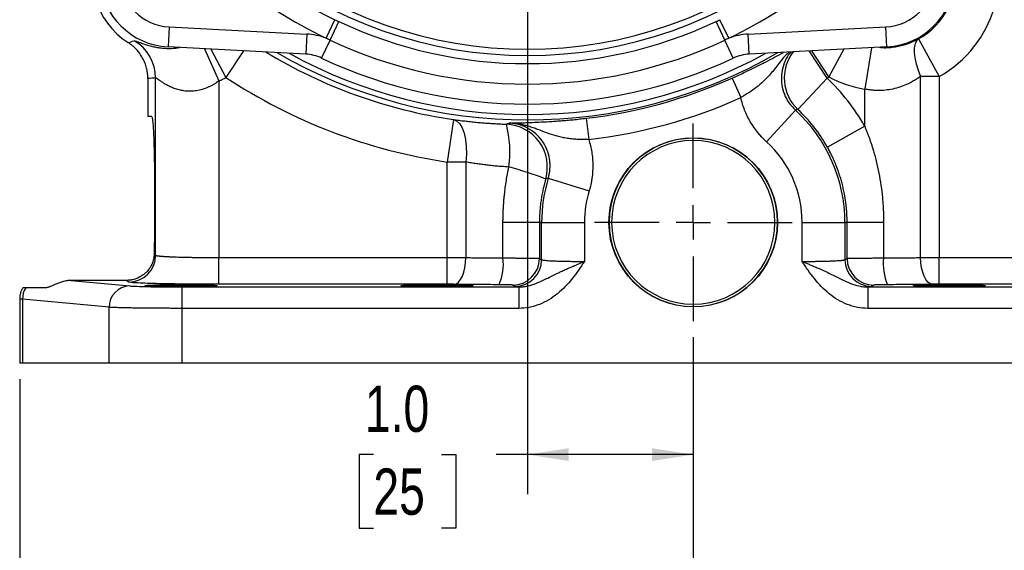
# Model space of a CAD drawing. Header units: inches. Extents: x 0.4 to 16.6, y 0.2 to 10.8.
# Tile 3 of 18: x 2.2 to 5.3, y 3.8 to 5.5. Entities that reach past the tile are written whole.
import ezdxf

# ---------------------------------------------------------------- set-up
doc = ezdxf.new("R2010")
doc.units = ezdxf.units.IN
doc.header["$MEASUREMENT"] = 0
doc.layers.add('SLD-0', color=7, linetype='Continuous', lineweight=25)
doc.styles.add('SLDTEXTSTYLE0', font='TXT', dxfattribs={"width": 0.75})
doc.dimstyles.new('SLDDIMSTYLE0', dxfattribs={"dimtxt": 0.145833, "dimasz": 0.13, "dimexe": 0, "dimexo": 0.0625, "dimgap": 0.036458, "dimtad": 0, "dimtih": 1, "dimtoh": 1, "dimdec": 1, "dimlfac": 1.85, "dimrnd": 1e-09, "dimzin": 12, "dimdsep": 46, "dimtxsty": 'SLDTEXTSTYLE0', "dimsah": 1, "dimcen": 0.09, "dimadec": 0, "dimazin": 3, "dimtfac": 1, "dimtdec": 1, "dimtofl": 0, "dimtmove": 0, "dimatfit": 3, "dimfxl": 0, "dimfrac": 2, "dimtolj": 1, "dimtzin": 12, "dimarcsym": 0})
doc.dimstyles.new('SLDDIMSTYLE1', dxfattribs={"dimtxt": 0.145833, "dimasz": 0.13, "dimexe": 0, "dimexo": 0.0625, "dimgap": 0.036458, "dimtad": 0, "dimtih": 1, "dimtoh": 1, "dimdec": 1, "dimlfac": 1.85, "dimrnd": 1e-09, "dimzin": 4, "dimdsep": 46, "dimtxsty": 'SLDTEXTSTYLE0', "dimsah": 1, "dimcen": 0.09, "dimadec": 0, "dimazin": 1, "dimtfac": 1, "dimtdec": 1, "dimtofl": 0, "dimtmove": 0, "dimatfit": 3, "dimfxl": 0, "dimfrac": 2, "dimtolj": 1, "dimtzin": 12, "dimarcsym": 0})

# ---------------------------------------------------------------- blocks, each defined once
blk = doc.blocks.new('_D')
at = {"layer": 'SLD-0'}
for p, q in [((3.8074, 8.3784), (7.2461, 8.3784)), ((7.1211, 8.3784), (7.1211, 6.681)), ((6.9595, 6.4197), (6.9151, 6.4197)), ((6.9151, 6.4197), (6.9151, 6.188)), ((7.2827, 6.4197), (7.3271, 6.4197)), ((7.3271, 6.4197), (7.3271, 6.188)), ((6.9151, 6.188), (6.9595, 6.188)), ((7.3271, 6.188), (7.2827, 6.188)), ((7.1211, 4.4126), (7.1211, 6.1584)), ((6.1748, 4.4126), (7.2461, 4.4126))]:
    blk.add_line(p, q, dxfattribs=at)
for points in [[(7.1211, 8.3784), (7.1011, 8.2484), (7.1411, 8.2484)], [(7.1211, 4.4126), (7.1411, 4.5426), (7.1011, 4.5426)]]:
    blk.add_solid(points, dxfattribs=at)
at = {"layer": 'SLD-0', "char_height": 0.14583, "attachment_point": 1, "style": 'SLDTEXTSTYLE0'}
for s, insert in [('7.3', (6.9865, 6.6372)), ('186', (6.9595, 6.376))]:
    blk.add_mtext(s, dxfattribs=dict(at, insert=insert))
blk = doc.blocks.new('_D_1')
at = {"layer": 'SLD-0'}
for p, q in [((3.7574, 5.5879), (3.7574, 3.9996)), ((4.2809, 4.4949), (4.2809, 3.9996)), ((3.271, 4.1246), (3.2267, 4.1246)), ((3.2267, 4.1246), (3.2267, 3.8928)), ((3.4866, 4.1246), (3.5309, 4.1246)), ((3.5309, 4.1246), (3.5309, 3.8928)), ((3.7574, 4.1246), (3.6586, 4.1246)), ((4.2809, 4.1246), (3.7574, 4.1246)), ((3.2267, 3.8928), (3.271, 3.8928)), ((3.5309, 3.8928), (3.4866, 3.8928))]:
    blk.add_line(p, q, dxfattribs=at)
for points in [[(3.7574, 4.1246), (3.8874, 4.1046), (3.8874, 4.1446)], [(4.2809, 4.1246), (4.1509, 4.1446), (4.1509, 4.1046)]]:
    blk.add_solid(points, dxfattribs=at)
at = {"layer": 'SLD-0', "char_height": 0.14583, "attachment_point": 1, "style": 'SLDTEXTSTYLE0'}
for s, insert in [('1.0', (3.2442, 4.3421)), ('25', (3.271, 4.0808))]:
    blk.add_mtext(s, dxfattribs=dict(at, insert=insert))
blk = doc.blocks.new('_D_2')
at = {"layer": 'SLD-0'}
for p, q in [((4.2809, 4.4949), (4.2809, 3.4212)), ((2.1546, 4.3626), (2.1546, 3.4212)), ((2.1546, 3.5462), (2.8497, 3.5462)), ((3.0217, 3.5462), (2.9774, 3.5462)), ((2.9774, 3.5462), (2.9774, 3.3145)), ((3.345, 3.5462), (3.3893, 3.5462)), ((3.3893, 3.5462), (3.3893, 3.3145)), ((4.2809, 3.5462), (3.517, 3.5462)), ((2.9774, 3.3145), (3.0217, 3.3145)), ((3.3893, 3.3145), (3.345, 3.3145))]:
    blk.add_line(p, q, dxfattribs=at)
for points in [[(2.1546, 3.5462), (2.2846, 3.5262), (2.2846, 3.5662)], [(4.2809, 3.5462), (4.1509, 3.5662), (4.1509, 3.5262)]]:
    blk.add_solid(points, dxfattribs=at)
at = {"layer": 'SLD-0', "char_height": 0.14583, "attachment_point": 1, "style": 'SLDTEXTSTYLE0'}
for s, insert in [('3.9', (3.0487, 3.7637)), ('100', (3.0217, 3.5025))]:
    blk.add_mtext(s, dxfattribs=dict(at, insert=insert))
blk = doc.blocks.new('_D_3')
at = {"layer": 'SLD-0'}
for p, q in [((4.2809, 4.4949), (4.2809, 3.4212)), ((6.4071, 4.3626), (6.4071, 3.4212)), ((4.2809, 3.5462), (5.0838, 3.5462)), ((5.2559, 3.5462), (5.2115, 3.5462)), ((5.2115, 3.5462), (5.2115, 3.3145)), ((5.5791, 3.5462), (5.6235, 3.5462)), ((5.6235, 3.5462), (5.6235, 3.3145)), ((6.4071, 3.5462), (5.7512, 3.5462)), ((5.2115, 3.3145), (5.2559, 3.3145)), ((5.6235, 3.3145), (5.5791, 3.3145))]:
    blk.add_line(p, q, dxfattribs=at)
for points in [[(4.2809, 3.5462), (4.4109, 3.5262), (4.4109, 3.5662)], [(6.4071, 3.5462), (6.2771, 3.5662), (6.2771, 3.5262)]]:
    blk.add_solid(points, dxfattribs=at)
at = {"layer": 'SLD-0', "char_height": 0.14583, "attachment_point": 1, "style": 'SLDTEXTSTYLE0'}
for s, insert in [('3.9', (5.2829, 3.7637)), ('100', (5.2559, 3.5025))]:
    blk.add_mtext(s, dxfattribs=dict(at, insert=insert))
blk = doc.blocks.new('_D_4')
at = {"layer": 'SLD-0'}
for p, q in [((4.929, 6.7595), (6.7455, 6.7595)), ((6.6205, 6.7595), (6.6205, 5.9169)), ((6.4589, 5.6556), (6.4145, 5.6556)), ((6.4145, 5.6556), (6.4145, 5.4239)), ((6.7821, 5.6556), (6.8265, 5.6556)), ((6.8265, 5.6556), (6.8265, 5.4239)), ((6.4145, 5.4239), (6.4589, 5.4239)), ((6.8265, 5.4239), (6.7821, 5.4239)), ((6.6205, 4.4126), (6.6205, 5.3943)), ((6.1748, 4.4126), (6.7455, 4.4126))]:
    blk.add_line(p, q, dxfattribs=at)
for points in [[(6.6205, 6.7595), (6.6005, 6.6295), (6.6405, 6.6295)], [(6.6205, 4.4126), (6.6405, 4.5426), (6.6005, 4.5426)]]:
    blk.add_solid(points, dxfattribs=at)
at = {"layer": 'SLD-0', "char_height": 0.14583, "attachment_point": 1, "style": 'SLDTEXTSTYLE0'}
for s, insert in [('4.3', (6.4859, 5.8731)), ('110', (6.4589, 5.6119))]:
    blk.add_mtext(s, dxfattribs=dict(at, insert=insert))
blk = doc.blocks.new('SW_CENTERMARKSYMBOL_1')
at = {"layer": 'SLD-0', "color": 0}
for p, q in [((0, 0.1081), (0, 0.3119)), ((0, 0), (0, 0.0541)), ((-0.1081, 0), (-0.3119, 0)), ((0, 0), (-0.0541, 0)), ((0, 0), (0, -0.0541)), ((0, 0), (0.0541, 0)), ((0.1081, 0), (0.3119, 0)), ((0, -0.1081), (0, -0.3119))]:
    blk.add_line(p, q, dxfattribs=at)

msp = doc.modelspace()

# ---------------------------------------------------------------- linework, layer by layer
at = {"color": 7, "linetype": 'Continuous', "lineweight": 25}
for p, q in [((2.6261, 5.4733), (2.6228, 5.4101)), ((2.6261, 5.4733), (3.0607, 5.4505)), ((3.1216, 5.4375), (3.1497, 5.4959)), ((3.1344, 5.4317), (3.1618, 5.4901)), ((4.3803, 5.4317), (4.3529, 5.4901)), ((4.3932, 5.4375), (4.3651, 5.4959)), ((4.4541, 5.4505), (4.8887, 5.4733)), ((4.892, 5.4101), (4.8887, 5.4733)), ((3.0607, 5.4505), (3.0574, 5.3873)), ((4.4574, 5.3873), (4.4541, 5.4505)), ((3.0574, 5.3873), (2.6228, 5.4101)), ((3.1077, 5.3747), (3.1344, 5.4317)), ((4.4071, 5.3747), (4.3803, 5.4317)), ((4.892, 5.4101), (4.4574, 5.3873)), ((4.992, 5.4353), (5.0575, 5.3172)), ((5.0575, 5.3172), (4.9986, 5.3172)), ((4.9986, 4.7457), (4.9986, 5.3172)), ((5.0575, 5.3172), (5.0575, 4.7459)), ((2.5593, 5.3101), (2.5593, 5.1909)), ((2.5837, 4.753), (2.5837, 5.3124)), ((2.7835, 5.3029), (2.7835, 4.7459)), ((4.4034, 5.3118), (4.4309, 5.2501)), ((4.703, 5.3114), (4.6111, 5.2125)), ((4.8219, 5.1604), (4.8219, 5.2774)), ((2.5711, 5.1909), (2.5593, 5.1909)), ((4.5123, 5.1109), (4.6032, 5.2107)), ((3.524, 5.1808), (3.5043, 5.0472)), ((3.9429, 5.1851), (3.9508, 5.118)), ((4.8219, 5.1604), (4.7041, 5.0944)), ((3.5632, 5.0472), (3.5043, 5.0472)), ((3.5043, 4.7459), (3.5043, 5.0472)), ((3.5632, 5.0472), (3.5632, 4.7457)), ((2.58, 4.9855), (2.58, 4.8558)), ((3.8229, 4.996), (3.9521, 4.9567)), ((3.7953, 4.8569), (3.6802, 4.8569)), ((3.6802, 4.7446), (3.6802, 4.8569)), ((3.8023, 4.8569), (3.7953, 4.8569)), ((3.7953, 4.8569), (3.7953, 4.7433)), ((3.8023, 4.8569), (3.9373, 4.8569)), ((3.8023, 4.7392), (3.8023, 4.8569)), ((3.9373, 4.8569), (3.9373, 4.7337)), ((4.023, 4.8569), (4.0151, 4.8569)), ((4.5388, 4.8569), (4.5466, 4.8569)), ((4.6245, 4.7337), (4.6245, 4.8569)), ((4.6245, 4.8569), (4.7595, 4.8569)), ((4.7595, 4.8569), (4.7595, 4.7392)), ((4.7665, 4.8569), (4.7595, 4.8569)), ((4.7665, 4.7433), (4.7665, 4.8569)), ((4.8816, 4.8569), (4.7665, 4.8569)), ((4.8816, 4.8569), (4.8816, 4.7446)), ((2.5789, 4.7559), (2.5837, 4.753)), ((2.7835, 4.6616), (2.7835, 4.7459)), ((2.7835, 4.7459), (3.5043, 4.7459)), ((3.5043, 4.6616), (3.5043, 4.7459)), ((3.7953, 4.7433), (3.8023, 4.7392)), ((4.7595, 4.7392), (4.7665, 4.7433)), ((5.0575, 4.6616), (5.0575, 4.7459)), ((5.0575, 4.7459), (5.7783, 4.7459)), ((2.3174, 4.6738), (2.502, 4.6565)), ((2.4909, 4.6738), (2.3174, 4.6738)), ((2.4994, 4.6687), (2.4909, 4.6738)), ((2.666, 4.6532), (3.7298, 4.6532)), ((2.666, 4.6532), (2.666, 4.5857)), ((3.5043, 4.6616), (2.7835, 4.6616)), ((3.718, 4.6549), (3.7111, 4.6591)), ((3.7298, 4.6532), (3.7298, 4.5857)), ((4.832, 4.6532), (5.8958, 4.6532)), ((4.832, 4.6532), (4.832, 4.5857)), ((4.8507, 4.6591), (4.8438, 4.6549)), ((5.7783, 4.6616), (5.0575, 4.6616)), ((2.1546, 4.6159), (2.1546, 4.4126)), ((2.437, 4.589), (2.1634, 4.6146)), ((2.1634, 4.6146), (2.1634, 4.4126)), ((2.437, 4.4126), (2.437, 4.589)), ((2.666, 4.5857), (2.666, 4.4126)), ((3.7298, 4.5857), (2.666, 4.5857)), ((4.2395, 4.5944), (4.2395, 4.594)), ((4.3222, 4.594), (4.3222, 4.5944)), ((5.8958, 4.5857), (4.832, 4.5857)), ((2.1634, 4.4126), (2.1546, 4.4126)), ((2.437, 4.4126), (2.1634, 4.4126)), ((2.666, 4.4126), (2.437, 4.4126)), ((5.8958, 4.4126), (2.666, 4.4126))]:
    msp.add_line(p, q, dxfattribs=at)
at = {"color": 8, "linetype": 'Continuous', "lineweight": 25}
for p, q in [((2.7384, 5.4041), (2.7835, 5.3029)), ((2.7584, 5.403), (2.8057, 5.3137)), ((2.8609, 5.3976), (2.8057, 5.3137)), ((4.703, 5.3114), (4.647, 5.3973)), ((4.709, 5.3154), (4.6548, 5.3977)), ((4.7557, 5.403), (4.709, 5.3154)), ((4.843, 5.4075), (4.8219, 5.2774)), ((4.3022, 4.5916), (4.3022, 4.592))]:
    msp.add_line(p, q, dxfattribs=at)
at = {"color": 7, "linetype": 'Continuous', "lineweight": 25, "flags": 128}
for points in [[(4.992, 5.4353), (4.9854, 5.4289), (4.9809, 5.4194), (4.9785, 5.4071), (4.9783, 5.3923), (4.9803, 5.3754), (4.9844, 5.3569), (4.9906, 5.3373), (4.9986, 5.3172)], [(3.524, 5.1808), (3.5343, 5.1764), (3.5435, 5.1675), (3.5514, 5.1545), (3.5576, 5.1378), (3.5621, 5.118), (3.5645, 5.0958), (3.5649, 5.0719), (3.5632, 5.0472)], [(3.5264, 4.6615), (3.5335, 4.6634), (3.5403, 4.6684), (3.5466, 4.6763), (3.5521, 4.6868), (3.5567, 4.6995), (3.5601, 4.7139), (3.5623, 4.7295), (3.5632, 4.7457)], [(5.0354, 4.6615), (5.0283, 4.6634), (5.0215, 4.6684), (5.0152, 4.6763), (5.0097, 4.6868), (5.0051, 4.6995), (5.0016, 4.7139), (4.9994, 4.7295), (4.9986, 4.7457)]]:
    msp.add_lwpolyline(points, dxfattribs=at)
at = {"color": 7, "linetype": 'Continuous', "lineweight": 25}
msp.add_circle((4.2809, 4.8569), 0.2662, dxfattribs=at)
for centre, radius, start, end in [((4.8801, 5.6368), 0.3655, 299.0258, 27.9026), ((2.6346, 5.6368), 0.2535, 156.5392, 237.211), ((3.7574, 6.7595), 1.3765, 230.7248, 309.2752), ((3.7574, 6.7595), 1.3568, 230.7248, 309.2752), ((3.7574, 6.7595), 1.4022, 230.4213, 244.3168), ((2.6347, 5.6368), 0.1638, 183, 267), ((3.7574, 6.7595), 1.467, 230.4213, 244.3168), ((3.7574, 6.7595), 1.467, 295.6832, 309.5787), ((4.8801, 5.6368), 0.1638, 273, 357), ((2.6347, 5.6368), 0.227, 183, 267), ((4.8801, 5.6368), 0.227, 273, 357), ((3.7574, 6.7595), 1.4022, 244.8657, 295.1343), ((3.0503, 5.2524), 0.1984, 68.9281, 87), ((4.4645, 5.2524), 0.1984, 93, 111.0719), ((2.4485, 5.3124), 0.1352, 0.0049, 60.1126), ((3.7574, 6.7595), 1.4667, 244.8657, 295.1343), ((3.0503, 5.2524), 0.1351, 64.8657, 87), ((4.4645, 5.2524), 0.1351, 93, 115.1343), ((3.7574, 6.7595), 1.5296, 244.8657, 295.1343), ((3.7574, 6.7595), 1.7295, 303.1456, 303.3834), ((4.8801, 5.6368), 0.3641, 241.9655, 260.7916), ((2.6346, 5.6368), 0.3655, 294.0339, 297.9026), ((3.7574, 6.7595), 1.7309, 236.6444, 261.5921), ((3.7574, 6.7595), 1.5853, 276.7201, 294.0485), ((4.2809, 4.8569), 0.6203, 29.2964, 47.1184), ((3.7574, 6.7595), 1.6529, 276.7201, 294.0485), ((4.2809, 4.8569), 0.4786, 0, 47.6639), ((4.2809, 4.8569), 0.4853, 29.2964, 47.1184), ((3.6852, 5.0313), 0.1352, 343.754, 87.4968), ((3.3356, 5.0777), 0.3664, 352.7541, 14.018), ((4.2809, 4.8569), 0.2658, 0, 180), ((4.2809, 4.8569), 0.2579, 0, 180), ((4.2809, 4.8569), 0.3436, 0, 47.6639), ((3.3998, 3.9219), 1.1492, 68.8198, 74.9058), ((4.2809, 4.8569), 0.4786, 163.1047, 180), ((4.2809, 4.8569), 0.3436, 163.1047, 180), ((4.2809, 4.8569), 0.2658, 180, 0), ((4.2809, 4.8569), 0.2579, 180, 0), ((2.4993, 4.7531), 0.0844, 270.0941, 359.9409), ((3.5188, 4.7253), 0.1626, 336.4276, 6.8128), ((3.7109, 4.7434), 0.0844, 270.0941, 359.9409), ((3.7179, 4.7393), 0.0844, 270.0941, 359.9409), ((4.8439, 4.7393), 0.0844, 180.0591, 269.9059), ((4.8509, 4.7434), 0.0844, 180.0591, 269.9059), ((5.043, 4.7253), 0.1626, 173.1872, 203.5724), ((2.2332, 4.6142), 0.0698, 148.7187, 179.6513), ((2.5038, 4.5896), 0.0669, 91.5594, 180.5764)]:
    msp.add_arc(centre, radius, start, end, dxfattribs=at)
at = {"color": 8, "linetype": 'Continuous', "lineweight": 25}
for centre, radius, start, end in [((4.8801, 5.6368), 0.2304, 299.0258, 6.9598), ((3.7574, 6.7595), 1.5958, 238.8407, 261.5921), ((3.7574, 6.7595), 1.5796, 239.9617, 300.0383), ((3.7574, 6.7595), 1.5625, 241.2176, 298.7824), ((4.7034, 5.3115), 0.1353, 142.073, 227.0152)]:
    msp.add_arc(centre, radius, start, end, dxfattribs=at)
at = {"color": 7, "linetype": 'Continuous', "lineweight": 25}
for points, knots in [([(3.1497, 5.4959), (3.1519, 5.4948), (3.156, 5.4929), (3.16, 5.491), (3.1618, 5.4901)], [0, 0, 0, 0, 0.56, 1, 1, 1, 1]), ([(4.3529, 5.4901), (4.3552, 5.4912), (4.3593, 5.4931), (4.3633, 5.495), (4.3651, 5.4959)], [0, 0, 0, 0, 0.56, 1, 1, 1, 1]), ([(2.5593, 5.3101), (2.5593, 5.3117), (2.5592, 5.3149), (2.559, 5.3198), (2.5585, 5.3246), (2.5579, 5.3294), (2.5571, 5.3341), (2.5562, 5.3389), (2.5542, 5.3475), (2.5502, 5.3597), (2.543, 5.375), (2.5341, 5.3892), (2.5252, 5.4001), (2.5173, 5.4081), (2.511, 5.4137), (2.5043, 5.4189), (2.4997, 5.4221), (2.4973, 5.4236)], [0, 0, 0, 0, 0.035967, 0.071822, 0.107611, 0.143381, 0.179178, 0.215048, 0.251037, 0.37585, 0.500759, 0.624975, 0.74929, 0.81207, 0.874617, 0.937178, 1, 1, 1, 1]), ([(3.1344, 5.4317), (3.132, 5.4328), (3.1278, 5.4348), (3.1235, 5.4367), (3.1216, 5.4375)], [0, 0, 0, 0, 0.559996, 1, 1, 1, 1]), ([(4.3932, 5.4375), (4.3907, 5.4365), (4.3865, 5.4346), (4.3822, 5.4326), (4.3803, 5.4317)], [0, 0, 0, 0, 0.559996, 1, 1, 1, 1]), ([(4.9986, 5.3172), (4.9965, 5.3157), (4.9923, 5.3127), (4.9859, 5.3085), (4.9795, 5.3046), (4.973, 5.3008), (4.9664, 5.2973), (4.955, 5.2917), (4.9387, 5.2849), (4.9164, 5.2782), (4.8934, 5.2739), (4.8736, 5.2724), (4.8577, 5.2726), (4.8457, 5.2735), (4.8337, 5.275), (4.8258, 5.2766), (4.8219, 5.2774)], [0, 0, 0, 0, 0.043016, 0.085512, 0.127514, 0.169051, 0.21015, 0.250842, 0.376756, 0.498951, 0.625113, 0.749091, 0.811813, 0.874401, 0.937062, 1, 1, 1, 1]), ([(2.7835, 5.3029), (2.7819, 5.3018), (2.7787, 5.2995), (2.7739, 5.2962), (2.7691, 5.2931), (2.7642, 5.2903), (2.7593, 5.2876), (2.7544, 5.2851), (2.7451, 5.2808), (2.7312, 5.2757), (2.7127, 5.2715), (2.6944, 5.2699), (2.6773, 5.2707), (2.661, 5.2735), (2.6462, 5.2776), (2.6327, 5.2829), (2.6229, 5.2878), (2.6158, 5.2916), (2.6108, 5.2946), (2.6062, 5.2975), (2.6004, 5.3013), (2.5944, 5.3054), (2.5898, 5.3087), (2.5871, 5.3106), (2.5854, 5.3117), (2.5842, 5.3123), (2.5838, 5.3123), (2.5837, 5.3124)], [0, 0, 0, 0, 0.018549, 0.036842, 0.054895, 0.072729, 0.090361, 0.107813, 0.125105, 0.187956, 0.250535, 0.311713, 0.375977, 0.435055, 0.500551, 0.563228, 0.625504, 0.656681, 0.687866, 0.719227, 0.75053, 0.816297, 0.874402, 0.906827, 0.938528, 0.969565, 1, 1, 1, 1]), ([(4.5123, 5.1109), (4.4919, 5.1295), (4.4748, 5.1506), (4.4575, 5.1802), (4.4543, 5.1863), (4.4483, 5.1986), (4.4455, 5.2048), (4.438, 5.2238), (4.434, 5.2368), (4.4309, 5.2501)], [0, 0, 0, 0, 0.5, 0.5, 0.625, 0.625, 0.75, 0.75, 1, 1, 1, 1]), ([(2.5711, 5.1909), (2.5716, 5.1909), (2.5721, 5.1899), (2.5733, 5.1852), (2.5738, 5.1815), (2.5749, 5.1715), (2.5755, 5.1651), (2.5765, 5.1498), (2.577, 5.1408), (2.5778, 5.1208), (2.5782, 5.1097), (2.5789, 5.0862), (2.5792, 5.0738), (2.5796, 5.0485), (2.5798, 5.0356), (2.58, 5.0102), (2.58, 4.9976), (2.58, 4.9855)], [0, 0, 0, 0, 0.125, 0.125, 0.25, 0.25, 0.375, 0.375, 0.5, 0.5, 0.625, 0.625, 0.75, 0.75, 0.875, 0.875, 1, 1, 1, 1]), ([(3.524, 5.1808), (3.5269, 5.1805), (3.5327, 5.1797), (3.5416, 5.1786), (3.5504, 5.1775), (3.5594, 5.1765), (3.5684, 5.1755), (3.5774, 5.1745), (3.5866, 5.1736), (3.5958, 5.1727), (3.6075, 5.1716), (3.622, 5.1704), (3.6391, 5.1692), (3.6563, 5.1681), (3.6737, 5.1671), (3.6853, 5.1667), (3.6911, 5.1664)], [0, 0, 0, 0, 0.056008, 0.11185, 0.167547, 0.223122, 0.278599, 0.334, 0.389349, 0.444667, 0.49998, 0.600495, 0.700611, 0.800471, 0.900219, 1, 1, 1, 1]), ([(3.6985, 5.1701), (3.7018, 5.1701), (3.7085, 5.1702), (3.7222, 5.1705), (3.7403, 5.1709), (3.7649, 5.1717), (3.7932, 5.1729), (3.8203, 5.1743), (3.844, 5.1758), (3.8626, 5.1772), (3.8819, 5.1788), (3.8986, 5.1803), (3.9122, 5.1817), (3.9224, 5.1828), (3.9326, 5.1839), (3.9395, 5.1847), (3.9429, 5.1851)], [0, 0, 0, 0, 0.062718, 0.125429, 0.250782, 0.375512, 0.49975, 0.625016, 0.687999, 0.749833, 0.812856, 0.875086, 0.906532, 0.937776, 0.968903, 1, 1, 1, 1]), ([(3.9508, 5.118), (3.949, 5.118), (3.9454, 5.1179), (3.9401, 5.1178), (3.9348, 5.1179), (3.9296, 5.1179), (3.9245, 5.1181), (3.9194, 5.1183), (3.91, 5.1187), (3.8967, 5.1199), (3.8797, 5.1222), (3.8636, 5.1253), (3.8429, 5.1306), (3.8186, 5.1389), (3.795, 5.1481), (3.7756, 5.1551), (3.7612, 5.1598), (3.7459, 5.164), (3.7326, 5.1667), (3.7204, 5.1686), (3.7099, 5.1697), (3.7024, 5.17), (3.6985, 5.1701)], [0, 0, 0, 0, 0.0182583, 0.0364006, 0.0544035, 0.0722447, 0.0899032, 0.107359, 0.124594, 0.1880316, 0.249601, 0.3121169, 0.3744576, 0.4996027, 0.6247537, 0.6851109, 0.7498387, 0.8069686, 0.8748884, 0.9117759, 0.9535917, 1, 1, 1, 1]), ([(3.8229, 4.996), (3.8234, 4.9977), (3.8245, 5.0012), (3.8257, 5.0065), (3.8268, 5.0119), (3.8276, 5.0171), (3.8282, 5.0224), (3.8286, 5.0276), (3.8288, 5.0328), (3.8288, 5.0379), (3.8287, 5.0428), (3.8283, 5.0477), (3.8278, 5.0525), (3.8259, 5.0658), (3.8198, 5.0872), (3.8048, 5.1141), (3.7841, 5.1373), (3.763, 5.152), (3.7441, 5.1608), (3.7317, 5.165), (3.7204, 5.1676), (3.7102, 5.1694), (3.7026, 5.1699), (3.6985, 5.1701)], [0, 0, 0, 0, 0.02222, 0.044309, 0.06623, 0.087946, 0.109422, 0.130624, 0.151516, 0.172067, 0.192245, 0.21202, 0.231365, 0.250251, 0.375198, 0.499578, 0.621007, 0.74943, 0.809217, 0.874183, 0.907824, 0.950084, 1, 1, 1, 1]), ([(4.8219, 5.1604), (4.8233, 5.157), (4.8261, 5.1503), (4.8301, 5.14), (4.8341, 5.1296), (4.8378, 5.1192), (4.8414, 5.1086), (4.8449, 5.098), (4.8509, 5.0785), (4.8587, 5.0499), (4.867, 5.012), (4.8735, 4.9736), (4.8777, 4.9392), (4.8801, 4.9089), (4.8813, 4.8829), (4.8815, 4.8656), (4.8816, 4.8569)], [0, 0, 0, 0, 0.035349, 0.070801, 0.106365, 0.142048, 0.177859, 0.213807, 0.249898, 0.374008, 0.49896, 0.623974, 0.749379, 0.832885, 0.916397, 1, 1, 1, 1]), ([(3.9508, 5.118), (3.955, 5.105), (3.9582, 5.0918), (3.9614, 5.0716), (3.9622, 5.0649), (3.9634, 5.0512), (3.9637, 5.0443), (3.964, 5.01), (3.9601, 4.9831), (3.9521, 4.9567)], [0, 0, 0, 0, 0.25, 0.25, 0.375, 0.375, 0.5, 0.5, 1, 1, 1, 1]), ([(4.7665, 4.8569), (4.7665, 4.8602), (4.7664, 4.867), (4.7661, 4.8772), (4.7655, 4.8875), (4.7648, 4.8979), (4.7637, 4.9085), (4.7618, 4.9248), (4.758, 4.9489), (4.7522, 4.9741), (4.7464, 4.9949), (4.7417, 5.0096), (4.7366, 5.0242), (4.7308, 5.0391), (4.7245, 5.0541), (4.7177, 5.0687), (4.711, 5.082), (4.7063, 5.0904), (4.7041, 5.0944)], [0, 0, 0, 0, 0.040553, 0.081622, 0.123207, 0.165309, 0.207927, 0.251063, 0.364731, 0.501737, 0.563903, 0.626067, 0.688157, 0.750217, 0.819826, 0.884657, 0.944713, 1, 1, 1, 1]), ([(3.6991, 5.0314), (3.6962, 5.0316), (3.6904, 5.0319), (3.6817, 5.0325), (3.673, 5.0331), (3.6643, 5.0338), (3.6555, 5.0346), (3.6468, 5.0354), (3.638, 5.0364), (3.6267, 5.0377), (3.6128, 5.0394), (3.5964, 5.0417), (3.5797, 5.0443), (3.5687, 5.0462), (3.5632, 5.0472)], [0, 0, 0, 0, 0.061042, 0.122494, 0.184361, 0.246646, 0.309352, 0.372484, 0.436045, 0.500039, 0.619546, 0.742697, 0.869509, 1, 1, 1, 1]), ([(3.6802, 4.8569), (3.6802, 4.8611), (3.6803, 4.8695), (3.6806, 4.882), (3.681, 4.8946), (3.6817, 4.9071), (3.6826, 4.9197), (3.6836, 4.9322), (3.6852, 4.9478), (3.6875, 4.9666), (3.6907, 4.9884), (3.6945, 5.01), (3.6976, 5.0243), (3.6991, 5.0314)], [0, 0, 0, 0, 0.071537, 0.143009, 0.214434, 0.285828, 0.35721, 0.428595, 0.500001, 0.625434, 0.750515, 0.875339, 1, 1, 1, 1]), ([(3.8151, 4.9935), (3.8141, 4.9902), (3.8123, 4.9839), (3.81, 4.975), (3.8081, 4.9671), (3.8056, 4.9563), (3.8029, 4.9427), (3.8001, 4.9254), (3.7979, 4.9083), (3.7964, 4.8908), (3.7955, 4.8737), (3.7954, 4.8625), (3.7953, 4.8569)], [0, 0, 0, 0, 0.07438, 0.140949, 0.199707, 0.250653, 0.381495, 0.499998, 0.629347, 0.755795, 0.879345, 1, 1, 1, 1]), ([(2.58, 4.8558), (2.58, 4.8386), (2.5799, 4.8211), (2.5796, 4.7872), (2.5793, 4.7709), (2.5789, 4.7559)], [0, 0, 0, 0, 0.5, 0.5, 1, 1, 1, 1]), ([(2.5789, 4.7559), (2.5789, 4.7545), (2.5787, 4.7519), (2.5783, 4.7479), (2.5777, 4.7439), (2.5769, 4.7399), (2.5759, 4.7359), (2.5746, 4.7318), (2.5732, 4.7278), (2.5703, 4.7212), (2.5644, 4.7109), (2.5559, 4.7007), (2.5474, 4.6934), (2.5409, 4.6887), (2.5344, 4.6848), (2.5269, 4.6811), (2.519, 4.6781), (2.5116, 4.6761), (2.5055, 4.6749), (2.5006, 4.6743), (2.4957, 4.6739), (2.4925, 4.6738), (2.4909, 4.6738)], [0, 0, 0, 0, 0.02843, 0.057605, 0.087542, 0.118254, 0.149753, 0.182052, 0.215162, 0.249093, 0.353043, 0.498449, 0.571456, 0.623802, 0.691231, 0.748733, 0.81569, 0.874363, 0.907653, 0.93952, 0.97021, 1, 1, 1, 1]), ([(2.5837, 4.753), (2.5838, 4.7529), (2.584, 4.7528), (2.5846, 4.7525), (2.5855, 4.7523), (2.5865, 4.752), (2.5877, 4.7518), (2.589, 4.7516), (2.5906, 4.7514), (2.5922, 4.7512), (2.594, 4.751), (2.596, 4.7508), (2.598, 4.7506), (2.6002, 4.7504), (2.6024, 4.7502), (2.6048, 4.75), (2.6072, 4.7498), (2.6097, 4.7497), (2.6123, 4.7495), (2.6149, 4.7493), (2.6176, 4.7492), (2.6203, 4.749), (2.623, 4.7489), (2.6258, 4.7488), (2.6285, 4.7486), (2.6313, 4.7485), (2.6341, 4.7484), (2.6369, 4.7483), (2.6396, 4.7482), (2.6424, 4.748), (2.6474, 4.7479), (2.655, 4.7476), (2.6654, 4.7473), (2.6762, 4.747), (2.6874, 4.7468), (2.6989, 4.7466), (2.7107, 4.7464), (2.7227, 4.7462), (2.7347, 4.7461), (2.7469, 4.746), (2.7591, 4.7459), (2.7713, 4.7459), (2.7794, 4.7459), (2.7835, 4.7459)], [0, 0, 0, 0, 0.021972, 0.043606, 0.064903, 0.085862, 0.106484, 0.126768, 0.146715, 0.166324, 0.185595, 0.204529, 0.223125, 0.241384, 0.259306, 0.276889, 0.294136, 0.311044, 0.327616, 0.343849, 0.359745, 0.375304, 0.390525, 0.405409, 0.419955, 0.434163, 0.448034, 0.461567, 0.474763, 0.487622, 0.500143, 0.543775, 0.587047, 0.629959, 0.672511, 0.714704, 0.756537, 0.798011, 0.839126, 0.879883, 0.92028, 0.960319, 1, 1, 1, 1]), ([(3.5043, 4.7459), (3.5061, 4.7459), (3.5097, 4.7459), (3.5152, 4.7459), (3.5207, 4.7459), (3.5261, 4.7459), (3.5316, 4.7459), (3.537, 4.7458), (3.5423, 4.7458), (3.5476, 4.7458), (3.5529, 4.7458), (3.5581, 4.7458), (3.5615, 4.7458), (3.5632, 4.7457)], [0, 0, 0, 0, 0.089479, 0.179244, 0.269295, 0.359632, 0.450255, 0.541164, 0.632359, 0.72384, 0.815607, 0.907661, 1, 1, 1, 1]), ([(3.5632, 4.7457), (3.5661, 4.7457), (3.5718, 4.7456), (3.5806, 4.7455), (3.5894, 4.7454), (3.5983, 4.7453), (3.6073, 4.7452), (3.6162, 4.7451), (3.6253, 4.745), (3.6344, 4.7449), (3.6435, 4.7448), (3.6526, 4.7448), (3.6618, 4.7447), (3.671, 4.7446), (3.6771, 4.7446), (3.6802, 4.7446)], [0, 0, 0, 0, 0.078036, 0.155886, 0.233551, 0.31103, 0.388324, 0.465432, 0.542355, 0.619092, 0.695644, 0.772011, 0.848193, 0.924189, 1, 1, 1, 1]), ([(3.6802, 4.7446), (3.682, 4.7446), (3.6856, 4.7446), (3.691, 4.7446), (3.6964, 4.7446), (3.7018, 4.7446), (3.7072, 4.7445), (3.7125, 4.7445), (3.7178, 4.7445), (3.723, 4.7445), (3.7281, 4.7444), (3.7331, 4.7444), (3.7381, 4.7444), (3.7429, 4.7443), (3.7476, 4.7443), (3.7521, 4.7443), (3.7565, 4.7442), (3.7608, 4.7442), (3.7649, 4.7441), (3.7691, 4.7441), (3.7732, 4.744), (3.7772, 4.744), (3.781, 4.7439), (3.7846, 4.7438), (3.7879, 4.7437), (3.7907, 4.7436), (3.7929, 4.7435), (3.7946, 4.7434), (3.7951, 4.7434), (3.7953, 4.7433)], [0, 0, 0, 0, 0.029429, 0.0591, 0.089015, 0.119172, 0.149573, 0.180216, 0.211103, 0.242232, 0.273605, 0.305221, 0.337079, 0.369181, 0.401526, 0.434113, 0.466944, 0.500018, 0.533774, 0.56987, 0.608306, 0.649081, 0.692195, 0.737649, 0.785442, 0.835573, 0.888043, 0.942852, 1, 1, 1, 1]), ([(3.7298, 4.6532), (3.73, 4.6532), (3.7303, 4.6532), (3.7309, 4.6532), (3.7319, 4.6533), (3.734, 4.6533), (3.7381, 4.6535), (3.7463, 4.6542), (3.7625, 4.657), (3.7846, 4.6641), (3.8093, 4.6753), (3.8334, 4.6873), (3.8537, 4.6972), (3.8705, 4.705), (3.883, 4.7107), (3.8963, 4.7165), (3.9082, 4.7215), (3.9192, 4.7261), (3.9282, 4.7299), (3.9343, 4.7324), (3.9373, 4.7337)], [0, 0, 0, 0, 0.001939, 0.0039, 0.00782, 0.015647, 0.031257, 0.062352, 0.124427, 0.249159, 0.373923, 0.498905, 0.623766, 0.683492, 0.748824, 0.805437, 0.874422, 0.916471, 0.958315, 1, 1, 1, 1]), ([(3.9373, 4.7337), (3.9311, 4.7244), (3.9249, 4.7152), (3.9121, 4.697), (3.9054, 4.688), (3.8847, 4.6621), (3.8695, 4.646), (3.8436, 4.625), (3.8344, 4.6185), (3.8153, 4.6072), (3.8054, 4.6023), (3.7898, 4.5962), (3.7844, 4.5944), (3.7738, 4.5913), (3.7684, 4.59), (3.7521, 4.5868), (3.741, 4.5857), (3.7298, 4.5857)], [0, 0, 0, 0, 0.125, 0.125, 0.25, 0.25, 0.5, 0.5, 0.625, 0.625, 0.75, 0.75, 0.8125, 0.8125, 0.875, 0.875, 1, 1, 1, 1]), ([(3.8023, 4.7392), (3.8024, 4.7391), (3.8026, 4.7389), (3.8032, 4.7387), (3.8039, 4.7385), (3.8048, 4.7383), (3.8058, 4.7381), (3.8069, 4.7379), (3.8081, 4.7377), (3.8094, 4.7376), (3.8107, 4.7374), (3.812, 4.7373), (3.8166, 4.7368), (3.826, 4.7361), (3.8401, 4.7354), (3.8518, 4.735), (3.8604, 4.7347), (3.8693, 4.7344), (3.8786, 4.7342), (3.8881, 4.7341), (3.8978, 4.7339), (3.9076, 4.7338), (3.9175, 4.7337), (3.9274, 4.7337), (3.934, 4.7337), (3.9373, 4.7337)], [0, 0, 0, 0, 0.027167, 0.053279, 0.078335, 0.102334, 0.125279, 0.147167, 0.167999, 0.187776, 0.206497, 0.224162, 0.24077, 0.376516, 0.499983, 0.552318, 0.604133, 0.655429, 0.706206, 0.756465, 0.806206, 0.85543, 0.904136, 0.952326, 1, 1, 1, 1]), ([(4.6245, 4.7337), (4.6263, 4.7337), (4.63, 4.7337), (4.6354, 4.7337), (4.6409, 4.7337), (4.6464, 4.7337), (4.6519, 4.7338), (4.6574, 4.7338), (4.6629, 4.7339), (4.6683, 4.734), (4.6736, 4.7341), (4.6789, 4.7342), (4.6842, 4.7343), (4.6894, 4.7344), (4.6944, 4.7345), (4.6994, 4.7346), (4.7042, 4.7348), (4.709, 4.7349), (4.7136, 4.7351), (4.7228, 4.7355), (4.7358, 4.7361), (4.7457, 4.7368), (4.751, 4.7374), (4.7533, 4.7377), (4.7555, 4.738), (4.7574, 4.7384), (4.7589, 4.7387), (4.7593, 4.739), (4.7595, 4.7392)], [0, 0, 0, 0, 0.026424, 0.053007, 0.07975, 0.106652, 0.133714, 0.160935, 0.188316, 0.215857, 0.243558, 0.271419, 0.29944, 0.327621, 0.355962, 0.384463, 0.413125, 0.441947, 0.47093, 0.500073, 0.623529, 0.759271, 0.790522, 0.825321, 0.863669, 0.905565, 0.951009, 1, 1, 1, 1]), ([(4.6245, 4.7337), (4.6263, 4.7329), (4.6299, 4.7314), (4.6353, 4.7292), (4.6408, 4.7269), (4.6462, 4.7246), (4.6543, 4.7212), (4.6651, 4.7167), (4.6833, 4.7087), (4.7045, 4.699), (4.7293, 4.6869), (4.7528, 4.6751), (4.7775, 4.664), (4.7992, 4.657), (4.8154, 4.6542), (4.8237, 4.6535), (4.8278, 4.6533), (4.8299, 4.6533), (4.8309, 4.6532), (4.8315, 4.6532), (4.8318, 4.6532), (4.832, 4.6532)], [0, 0, 0, 0, 0.02499, 0.050033, 0.07514, 0.100321, 0.125586, 0.1889, 0.251203, 0.385533, 0.501087, 0.630967, 0.750838, 0.87557, 0.937646, 0.968742, 0.984351, 0.992178, 0.996098, 0.99806, 1, 1, 1, 1]), ([(4.832, 4.5857), (4.8207, 4.5857), (4.8097, 4.5868), (4.7934, 4.59), (4.788, 4.5913), (4.7773, 4.5944), (4.772, 4.5962), (4.7564, 4.6023), (4.7465, 4.6072), (4.7274, 4.6185), (4.7182, 4.625), (4.6922, 4.646), (4.6771, 4.6621), (4.6563, 4.688), (4.6497, 4.697), (4.6401, 4.7106), (4.6369, 4.7152), (4.6307, 4.7244), (4.6276, 4.7291), (4.6245, 4.7337)], [0, 0, 0, 0, 0.125, 0.125, 0.1875, 0.1875, 0.25, 0.25, 0.375, 0.375, 0.5, 0.5, 0.75, 0.75, 0.875, 0.875, 0.9375, 0.9375, 1, 1, 1, 1]), ([(4.7665, 4.7433), (4.7666, 4.7434), (4.7668, 4.7434), (4.7673, 4.7434), (4.768, 4.7435), (4.7689, 4.7435), (4.77, 4.7436), (4.7712, 4.7436), (4.7726, 4.7437), (4.774, 4.7437), (4.7756, 4.7438), (4.7773, 4.7438), (4.779, 4.7438), (4.7809, 4.7439), (4.7827, 4.7439), (4.7847, 4.744), (4.7867, 4.744), (4.7887, 4.744), (4.7907, 4.744), (4.7928, 4.7441), (4.7949, 4.7441), (4.7969, 4.7441), (4.799, 4.7442), (4.8028, 4.7442), (4.8086, 4.7443), (4.8167, 4.7443), (4.8253, 4.7444), (4.8342, 4.7444), (4.8434, 4.7445), (4.8528, 4.7445), (4.8623, 4.7446), (4.8719, 4.7446), (4.8784, 4.7446), (4.8816, 4.7446)], [0, 0, 0, 0, 0.028872, 0.057159, 0.08486, 0.111977, 0.138509, 0.164457, 0.189819, 0.214596, 0.238788, 0.262396, 0.285418, 0.307856, 0.329708, 0.350976, 0.371658, 0.391756, 0.411269, 0.430196, 0.448539, 0.466297, 0.48347, 0.500057, 0.558676, 0.616528, 0.673612, 0.729929, 0.785478, 0.840259, 0.894274, 0.947521, 1, 1, 1, 1]), ([(4.8816, 4.7446), (4.8847, 4.7446), (4.8908, 4.7446), (4.9, 4.7447), (4.9092, 4.7448), (4.9183, 4.7448), (4.9274, 4.7449), (4.9365, 4.745), (4.9455, 4.7451), (4.9545, 4.7452), (4.9635, 4.7453), (4.9724, 4.7454), (4.9812, 4.7455), (4.9899, 4.7456), (4.9957, 4.7457), (4.9986, 4.7457)], [0, 0, 0, 0, 0.075811, 0.151807, 0.227989, 0.304356, 0.380908, 0.457645, 0.534568, 0.611676, 0.68897, 0.766449, 0.844114, 0.921964, 1, 1, 1, 1]), ([(4.9986, 4.7457), (5.0002, 4.7458), (5.0033, 4.7458), (5.008, 4.7458), (5.0128, 4.7458), (5.0177, 4.7458), (5.0226, 4.7458), (5.0275, 4.7458), (5.0325, 4.7459), (5.0375, 4.7459), (5.0425, 4.7459), (5.0475, 4.7459), (5.0525, 4.7459), (5.0558, 4.7459), (5.0575, 4.7459)], [0, 0, 0, 0, 0.084655, 0.169071, 0.253245, 0.337179, 0.420873, 0.504327, 0.58754, 0.670513, 0.753245, 0.835737, 0.917989, 1, 1, 1, 1]), ([(2.3174, 4.6738), (2.3165, 4.6738), (2.3147, 4.6738), (2.3119, 4.6736), (2.3092, 4.6734), (2.3064, 4.6731), (2.3036, 4.6727), (2.2991, 4.6719), (2.2932, 4.6705), (2.284, 4.6679), (2.2737, 4.664), (2.2635, 4.6595), (2.2547, 4.6556), (2.2481, 4.653), (2.243, 4.6514), (2.2391, 4.6506), (2.2369, 4.6505), (2.2357, 4.6504)], [0, 0, 0, 0, 0.019822, 0.040007, 0.060633, 0.08177, 0.103485, 0.12584, 0.186531, 0.251137, 0.371273, 0.501108, 0.623396, 0.7498, 0.833088, 0.916374, 1, 1, 1, 1]), ([(2.7835, 4.6616), (2.7671, 4.6616), (2.7501, 4.6616), (2.7158, 4.6618), (2.6984, 4.6619), (2.6643, 4.6623), (2.6475, 4.6625), (2.6157, 4.663), (2.6006, 4.6633), (2.5731, 4.664), (2.5607, 4.6644), (2.5392, 4.6652), (2.5301, 4.6656), (2.5155, 4.6665), (2.51, 4.6669), (2.5023, 4.6678), (2.5001, 4.6683), (2.4994, 4.6687)], [0, 0, 0, 0, 0.125, 0.125, 0.25, 0.25, 0.375, 0.375, 0.5, 0.5, 0.625, 0.625, 0.75, 0.75, 0.875, 0.875, 1, 1, 1, 1]), ([(2.1642, 4.6504), (2.1635, 4.6493), (2.1622, 4.647), (2.1606, 4.6436), (2.1592, 4.6403), (2.158, 4.6371), (2.1571, 4.6339), (2.1563, 4.6309), (2.1557, 4.628), (2.1553, 4.6253), (2.155, 4.6227), (2.1548, 4.6203), (2.1547, 4.618), (2.1547, 4.6165), (2.1546, 4.6158)], [0, 0, 0, 0, 0.108623, 0.212594, 0.311868, 0.406436, 0.496317, 0.581555, 0.662215, 0.738376, 0.810132, 0.877582, 0.940835, 1, 1, 1, 1]), ([(2.502, 4.6565), (2.5066, 4.6561), (2.5141, 4.6556), (2.5347, 4.6548), (2.5479, 4.6545), (2.5783, 4.6539), (2.5955, 4.6536), (2.6308, 4.6533), (2.6489, 4.6532), (2.666, 4.6532)], [0, 0, 0, 0, 0.25, 0.25, 0.5, 0.5, 0.75, 0.75, 1, 1, 1, 1]), ([(2.6635, 4.6545), (2.654, 4.6545), (2.6433, 4.6545), (2.6258, 4.6546), (2.6197, 4.6547), (2.6074, 4.6549), (2.6012, 4.655), (2.589, 4.6552), (2.5831, 4.6553), (2.5721, 4.6557), (2.5671, 4.6558), (2.5587, 4.6563), (2.5553, 4.6565), (2.5507, 4.657), (2.5495, 4.6572), (2.5495, 4.6577), (2.5507, 4.658), (2.5553, 4.6584), (2.5587, 4.6587), (2.5671, 4.6591), (2.5721, 4.6593), (2.5831, 4.6596), (2.589, 4.6597), (2.6012, 4.66), (2.6074, 4.6601), (2.6197, 4.6602), (2.6258, 4.6603), (2.6433, 4.6604), (2.654, 4.6604), (2.6635, 4.6604)], [0, 0, 0, 0, 0.125, 0.125, 0.1875, 0.1875, 0.25, 0.25, 0.3125, 0.3125, 0.375, 0.375, 0.4375, 0.4375, 0.5, 0.5, 0.5625, 0.5625, 0.625, 0.625, 0.6875, 0.6875, 0.75, 0.75, 0.8125, 0.8125, 0.875, 0.875, 1, 1, 1, 1]), ([(2.6635, 4.6604), (2.673, 4.6604), (2.6838, 4.6604), (2.7013, 4.6603), (2.7073, 4.6602), (2.7196, 4.6601), (2.7259, 4.66), (2.738, 4.6597), (2.744, 4.6596), (2.7549, 4.6593), (2.7599, 4.6591), (2.7683, 4.6587), (2.7717, 4.6584), (2.7763, 4.658), (2.7775, 4.6577), (2.7775, 4.6572), (2.7763, 4.657), (2.7717, 4.6565), (2.7683, 4.6563), (2.7599, 4.6558), (2.7549, 4.6557), (2.744, 4.6553), (2.738, 4.6552), (2.7259, 4.655), (2.7196, 4.6549), (2.7073, 4.6547), (2.7013, 4.6546), (2.6838, 4.6545), (2.673, 4.6545), (2.6635, 4.6545)], [0, 0, 0, 0, 0.125, 0.125, 0.1875, 0.1875, 0.25, 0.25, 0.3125, 0.3125, 0.375, 0.375, 0.4375, 0.4375, 0.5, 0.5, 0.5625, 0.5625, 0.625, 0.625, 0.6875, 0.6875, 0.75, 0.75, 0.8125, 0.8125, 0.875, 0.875, 1, 1, 1, 1]), ([(3.4722, 4.6545), (3.4627, 4.6545), (3.452, 4.6545), (3.4344, 4.6546), (3.4284, 4.6547), (3.4161, 4.6549), (3.4099, 4.655), (3.3977, 4.6552), (3.3918, 4.6553), (3.3808, 4.6557), (3.3758, 4.6558), (3.3674, 4.6563), (3.364, 4.6565), (3.3594, 4.657), (3.3582, 4.6572), (3.3582, 4.6577), (3.3594, 4.658), (3.364, 4.6584), (3.3674, 4.6587), (3.3758, 4.6591), (3.3808, 4.6593), (3.3918, 4.6596), (3.3977, 4.6597), (3.4099, 4.66), (3.4161, 4.6601), (3.4284, 4.6602), (3.4344, 4.6603), (3.452, 4.6604), (3.4627, 4.6604), (3.4722, 4.6604)], [0, 0, 0, 0, 0.125, 0.125, 0.1875, 0.1875, 0.25, 0.25, 0.3125, 0.3125, 0.375, 0.375, 0.4375, 0.4375, 0.5, 0.5, 0.5625, 0.5625, 0.625, 0.625, 0.6875, 0.6875, 0.75, 0.75, 0.8125, 0.8125, 0.875, 0.875, 1, 1, 1, 1]), ([(3.4722, 4.6604), (3.4817, 4.6604), (3.4925, 4.6604), (3.51, 4.6603), (3.516, 4.6602), (3.5283, 4.6601), (3.5345, 4.66), (3.5467, 4.6597), (3.5526, 4.6596), (3.5636, 4.6593), (3.5686, 4.6591), (3.577, 4.6587), (3.5804, 4.6584), (3.585, 4.658), (3.5862, 4.6577), (3.5862, 4.6572), (3.585, 4.657), (3.5804, 4.6565), (3.577, 4.6563), (3.5686, 4.6558), (3.5636, 4.6557), (3.5526, 4.6553), (3.5467, 4.6552), (3.5345, 4.655), (3.5283, 4.6549), (3.516, 4.6547), (3.51, 4.6546), (3.4925, 4.6545), (3.4817, 4.6545), (3.4722, 4.6545)], [0, 0, 0, 0, 0.125, 0.125, 0.1875, 0.1875, 0.25, 0.25, 0.3125, 0.3125, 0.375, 0.375, 0.4375, 0.4375, 0.5, 0.5, 0.5625, 0.5625, 0.625, 0.625, 0.6875, 0.6875, 0.75, 0.75, 0.8125, 0.8125, 0.875, 0.875, 1, 1, 1, 1]), ([(3.6678, 4.6603), (3.6434, 4.6604), (3.6191, 4.6605), (3.5718, 4.6609), (3.5486, 4.6612), (3.5264, 4.6615)], [0, 0, 0, 0, 0.5, 0.5, 1, 1, 1, 1]), ([(3.7111, 4.6591), (3.7108, 4.6592), (3.7097, 4.6593), (3.7054, 4.6596), (3.7021, 4.6598), (3.694, 4.66), (3.6891, 4.6601), (3.6786, 4.6602), (3.6731, 4.6603), (3.6678, 4.6603)], [0, 0, 0, 0, 0.25, 0.25, 0.5, 0.5, 0.75, 0.75, 1, 1, 1, 1]), ([(4.894, 4.6603), (4.8887, 4.6603), (4.8831, 4.6602), (4.8727, 4.6601), (4.8678, 4.66), (4.8597, 4.6598), (4.8564, 4.6596), (4.8521, 4.6593), (4.851, 4.6592), (4.8507, 4.6591)], [0, 0, 0, 0, 0.25, 0.25, 0.5, 0.5, 0.75, 0.75, 1, 1, 1, 1]), ([(5.0354, 4.6615), (5.0132, 4.6612), (4.99, 4.6609), (4.9426, 4.6605), (4.9184, 4.6604), (4.894, 4.6603)], [0, 0, 0, 0, 0.5, 0.5, 1, 1, 1, 1]), ([(5.0896, 4.6545), (5.0801, 4.6545), (5.0693, 4.6545), (5.0518, 4.6546), (5.0458, 4.6547), (5.0335, 4.6549), (5.0272, 4.655), (5.0151, 4.6552), (5.0091, 4.6553), (4.9982, 4.6557), (4.9932, 4.6558), (4.9848, 4.6563), (4.9814, 4.6565), (4.9768, 4.657), (4.9756, 4.6572), (4.9756, 4.6577), (4.9768, 4.658), (4.9814, 4.6584), (4.9848, 4.6587), (4.9932, 4.6591), (4.9982, 4.6593), (5.0091, 4.6596), (5.0151, 4.6597), (5.0272, 4.66), (5.0335, 4.6601), (5.0458, 4.6602), (5.0518, 4.6603), (5.0693, 4.6604), (5.0801, 4.6604), (5.0896, 4.6604)], [0, 0, 0, 0, 0.125, 0.125, 0.1875, 0.1875, 0.25, 0.25, 0.3125, 0.3125, 0.375, 0.375, 0.4375, 0.4375, 0.5, 0.5, 0.5625, 0.5625, 0.625, 0.625, 0.6875, 0.6875, 0.75, 0.75, 0.8125, 0.8125, 0.875, 0.875, 1, 1, 1, 1]), ([(5.0896, 4.6604), (5.0991, 4.6604), (5.1098, 4.6604), (5.1273, 4.6603), (5.1334, 4.6602), (5.1457, 4.6601), (5.1519, 4.66), (5.1641, 4.6597), (5.17, 4.6596), (5.181, 4.6593), (5.186, 4.6591), (5.1944, 4.6587), (5.1978, 4.6584), (5.2024, 4.658), (5.2036, 4.6577), (5.2036, 4.6572), (5.2024, 4.657), (5.1978, 4.6565), (5.1944, 4.6563), (5.186, 4.6558), (5.181, 4.6557), (5.17, 4.6553), (5.1641, 4.6552), (5.1519, 4.655), (5.1457, 4.6549), (5.1334, 4.6547), (5.1273, 4.6546), (5.1098, 4.6545), (5.0991, 4.6545), (5.0896, 4.6545)], [0, 0, 0, 0, 0.125, 0.125, 0.1875, 0.1875, 0.25, 0.25, 0.3125, 0.3125, 0.375, 0.375, 0.4375, 0.4375, 0.5, 0.5, 0.5625, 0.5625, 0.625, 0.625, 0.6875, 0.6875, 0.75, 0.75, 0.8125, 0.8125, 0.875, 0.875, 1, 1, 1, 1]), ([(2.666, 4.5857), (2.6636, 4.5857), (2.6589, 4.5857), (2.6518, 4.5857), (2.6447, 4.5857), (2.6375, 4.5857), (2.6304, 4.5858), (2.6233, 4.5858), (2.6162, 4.5858), (2.6091, 4.5858), (2.602, 4.5859), (2.595, 4.5859), (2.588, 4.586), (2.5811, 4.586), (2.5742, 4.5861), (2.5674, 4.5861), (2.5607, 4.5862), (2.554, 4.5862), (2.5474, 4.5863), (2.541, 4.5864), (2.5346, 4.5864), (2.5283, 4.5865), (2.5215, 4.5866), (2.5142, 4.5867), (2.5063, 4.5869), (2.4985, 4.587), (2.4909, 4.5871), (2.4835, 4.5873), (2.4762, 4.5875), (2.4693, 4.5877), (2.4627, 4.5879), (2.4565, 4.5881), (2.4508, 4.5883), (2.4455, 4.5885), (2.4408, 4.5887), (2.4382, 4.5889), (2.437, 4.589)], [0, 0, 0, 0, 0.022977, 0.046038, 0.069182, 0.092409, 0.115718, 0.139112, 0.162588, 0.186147, 0.20979, 0.233516, 0.257325, 0.281217, 0.305193, 0.329251, 0.353393, 0.377619, 0.401927, 0.426318, 0.450793, 0.475351, 0.499993, 0.532765, 0.566486, 0.601155, 0.636773, 0.673338, 0.710852, 0.749314, 0.788725, 0.829083, 0.87039, 0.912645, 0.955849, 1, 1, 1, 1])]:
    msp.add_open_spline(points, degree=3, knots=knots, dxfattribs=at)
for points in [[(2.4973, 5.4236), (2.5036, 5.4254), (2.5097, 5.4274), (2.5158, 5.4296)], [(2.5837, 5.3124), (2.5756, 5.3114), (2.5674, 5.3106), (2.5593, 5.3101)], [(4.6111, 5.2125), (4.6085, 5.2119), (4.6059, 5.2113), (4.6032, 5.2107)], [(3.6911, 5.1664), (3.6936, 5.1676), (3.696, 5.1689), (3.6985, 5.1701)], [(3.8229, 4.996), (3.8203, 4.9951), (3.8177, 4.9943), (3.8151, 4.9935)], [(2.1736, 4.6504), (2.1676, 4.6504), (2.1644, 4.6504), (2.1642, 4.6504)], [(2.2357, 4.6504), (2.2156, 4.6504), (2.1948, 4.6504), (2.1736, 4.6504)], [(3.5264, 4.6615), (3.5196, 4.6615), (3.5119, 4.6616), (3.5043, 4.6616)], [(3.7298, 4.6532), (3.723, 4.6538), (3.7189, 4.6543), (3.718, 4.6549)], [(4.8438, 4.6549), (4.8428, 4.6543), (4.8388, 4.6538), (4.832, 4.6532)], [(5.0575, 4.6616), (5.0499, 4.6616), (5.0422, 4.6615), (5.0354, 4.6615)], [(2.1634, 4.6146), (2.1576, 4.615), (2.1546, 4.6154), (2.1546, 4.6158)]]:
    msp.add_open_spline(points, degree=3, dxfattribs=at)
at = {"color": 8, "linetype": 'Continuous', "lineweight": 25}
for points, knots in [([(2.5158, 5.4296), (2.5169, 5.4295), (2.5191, 5.4293), (2.5293, 5.4254), (2.5446, 5.4197), (2.5628, 5.4141), (2.5807, 5.41), (2.5963, 5.4074), (2.6137, 5.4057), (2.6338, 5.4047), (2.6503, 5.407), (2.6591, 5.4082)], [0, 0, 0, 0, 0.152774, 0.304699, 0.457144, 0.609256, 0.68724, 0.761859, 0.840365, 0.914364, 1, 1, 1, 1]), ([(4.8682, 5.4089), (4.8736, 5.4083), (4.8857, 5.4071), (4.9043, 5.4086), (4.9301, 5.4121), (4.9606, 5.4202), (4.9815, 5.4302), (4.992, 5.4353)], [0, 0, 0, 0, 0.115357, 0.261115, 0.41132, 0.704255, 1, 1, 1, 1]), ([(4.4034, 5.3118), (4.416, 5.3175), (4.4412, 5.3289), (4.4769, 5.3463), (4.5095, 5.3627), (4.5401, 5.3788), (4.557, 5.3881), (4.5661, 5.393)], [0, 0, 0, 0, 0.19344, 0.387501, 0.580929, 0.775253, 1, 1, 1, 1]), ([(4.5842, 5.394), (4.5825, 5.3926), (4.5679, 5.381), (4.5491, 5.3545), (4.5195, 5.3178), (4.4833, 5.282), (4.4479, 5.2604), (4.4309, 5.2501)], [0, 0, 0, 0, 0.033336, 0.272835, 0.480297, 0.752414, 1, 1, 1, 1]), ([(4.5894, 5.3943), (4.5855, 5.3896), (4.5751, 5.377), (4.5646, 5.3521), (4.5583, 5.3218), (4.5593, 5.2906), (4.5673, 5.2607), (4.5817, 5.233), (4.5961, 5.2181), (4.6032, 5.2107)], [0, 0, 0, 0, 0.089069, 0.240971, 0.39303, 0.54448, 0.696113, 0.848217, 1, 1, 1, 1])]:
    msp.add_open_spline(points, degree=3, knots=knots, dxfattribs=at)

# ---------------------------------------------------------------- block references
at = {"layer": 'SLD-0'}
msp.add_blockref('SW_CENTERMARKSYMBOL_1', (4.2809, 4.8569), dxfattribs=at)

# ---------------------------------------------------------------- dimensions: what is measured, and where the dimension line sits
for base, p1, p2, picture, middle in [((7.1211, 4.4126), (3.7574, 8.3784), (6.1248, 4.4126), '_D', (7.1211, 6.4197)), ((6.6205, 6.7595), (6.1248, 4.4126), (4.879, 6.7595), '_D_4', (6.6205, 5.6556))]:
    dim = msp.add_linear_dim(base=base, p1=p1, p2=p2, angle=90, dimstyle='SLDDIMSTYLE0', dxfattribs=at)
    dim.commit()
    dim.dimension.update_dxf_attribs({"geometry": picture, "text_midpoint": middle, "dimtype": 160})
for base, p1, p2, dimstyle, picture, middle in [((4.2809, 4.1246), (3.7574, 5.6379), (4.2809, 4.5449), 'SLDDIMSTYLE1', '_D_1', (3.3788, 4.1246)), ((4.2809, 3.5462), (2.1546, 4.4126), (4.2809, 4.5449), 'SLDDIMSTYLE0', '_D_2', (3.1834, 3.5462)), ((6.4071, 3.5462), (4.2809, 4.5449), (6.4071, 4.4126), 'SLDDIMSTYLE0', '_D_3', (5.4175, 3.5462))]:
    dim = msp.add_linear_dim(base=base, p1=p1, p2=p2, dimstyle=dimstyle, dxfattribs=at)
    dim.commit()
    dim.dimension.update_dxf_attribs({"geometry": picture, "text_midpoint": middle, "dimtype": 160})

doc.saveas('drawing.dxf')
